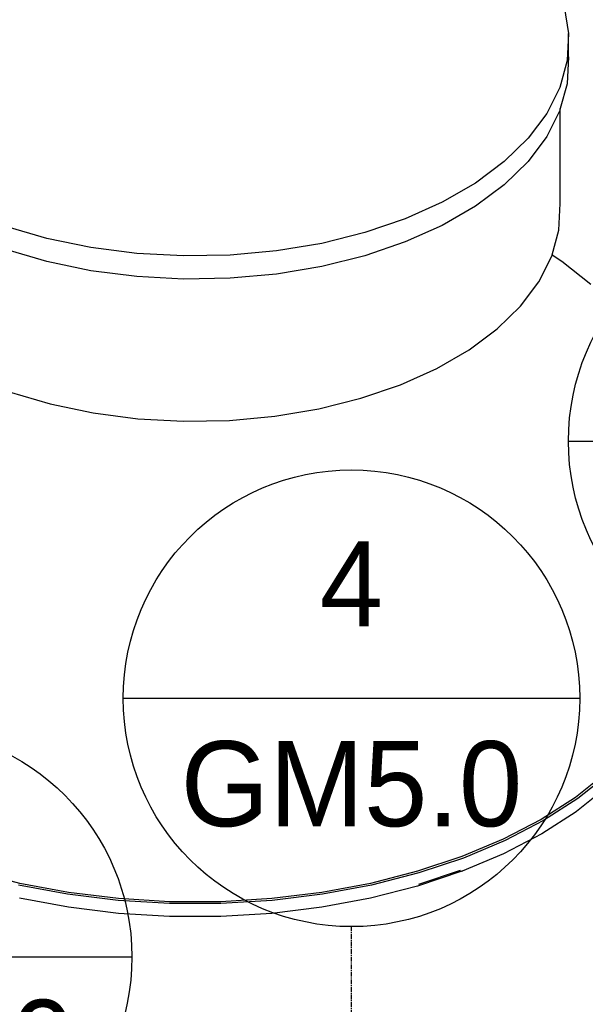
# Model space of a CAD drawing. Extents: x -17300 to -11339, y 1971 to 5059.
# Tile 71 of 81: x -13586 to -13526, y 3232 to 3336. Entities that reach past the tile are written whole.
import ezdxf
from ezdxf.enums import TextEntityAlignment as Align

# ---------------------------------------------------------------- set-up
doc = ezdxf.new("R2010")
doc.units = 0
doc.header["$MEASUREMENT"] = 0
doc.linetypes.add('CENTER1', pattern=[0.6625, 0.5, -0.075, 0.0125, -0.075])
doc.layers.get('0').update_dxf_attribs({"linetype": 'CONTINUOUS'})
for name, color, linetype in [('2946GM2$0$SHEET_NOTES', 3, 'CONTINUOUS'), ('CENTERLINE', 3, 'CENTER1'), ('TANK-SLOPE', 2, 'CONTINUOUS')]:
    doc.layers.add(name, color=color, linetype=linetype)
doc.styles.add('SIMPFRAC', font='simpfrac')

# ---------------------------------------------------------------- blocks, each defined once
blk = doc.blocks.new('KEY-DETAIL')
blk.add_line((-0.19113, 0), (0.19113, 0))
blk.add_circle((0, 0), 0.19113)
at = {"style": 'SIMPFRAC'}
for tag, p in [('DETAIL', (0, 0.1314)), ('SHEET', (0, -0.03584))]:
    blk.add_attdef(tag, text='', height=0.07812, dxfattribs=at).set_placement(p, align=Align.TOP_CENTER)
blk = doc.blocks.new('5-6 TANKS')
for p, q in [((69.467, 150.784), (69.701, 149.358)), ((69.701, 149.358), (69.623, 147.927)), ((69.701, 148.133), (69.701, 149.358)), ((69.623, 147.927), (69.235, 146.512)), ((69.701, 148.133), (69.623, 146.702)), ((69.235, 146.512), (68.543, 145.137)), ((69.623, 146.702), (69.263, 145.392)), ((69.235, 145.288), (68.543, 143.913)), ((69.263, 145.392), (69.235, 145.288)), ((69.263, 140.369), (69.263, 145.392)), ((68.543, 145.137), (67.558, 143.823)), ((67.558, 143.823), (66.295, 142.591)), ((68.543, 143.913), (67.558, 142.598)), ((66.295, 142.591), (64.775, 141.459)), ((67.558, 142.598), (66.295, 141.366)), ((64.775, 141.459), (63.021, 140.447)), ((66.295, 141.366), (64.775, 140.234)), ((63.021, 140.447), (61.061, 139.569)), ((64.775, 140.234), (63.021, 139.222)), ((69.187, 138.969), (69.263, 140.369)), ((61.061, 139.569), (58.927, 138.84)), ((42.117, 138.535), (39.907, 139.185)), ((63.021, 139.222), (61.061, 138.344)), ((68.828, 137.66), (69.187, 138.969)), ((44.45, 138.05), (42.117, 138.535)), ((58.927, 138.84), (56.65, 138.271)), ((42.117, 137.31), (39.907, 137.96)), ((46.871, 137.738), (44.45, 138.05)), ((54.269, 137.872), (51.819, 137.648)), ((56.65, 138.271), (54.269, 137.872)), ((61.061, 138.344), (58.927, 137.615)), ((49.34, 137.603), (46.871, 137.738)), ((51.819, 137.648), (49.34, 137.603)), ((58.927, 137.615), (56.65, 137.047)), ((68.131, 136.241), (68.808, 137.586)), ((68.808, 137.586), (68.828, 137.66)), ((68.828, 137.66), (69.344, 137.329)), ((44.45, 136.825), (42.117, 137.31)), ((46.871, 136.513), (44.45, 136.825)), ((56.65, 137.047), (54.269, 136.647)), ((69.344, 137.329), (70.878, 136.11)), ((49.34, 136.378), (46.871, 136.513)), ((51.819, 136.423), (49.34, 136.378)), ((54.269, 136.647), (51.819, 136.423)), ((67.168, 134.956), (68.131, 136.241)), ((65.933, 133.751), (67.168, 134.956)), ((64.447, 132.645), (65.933, 133.751)), ((62.732, 131.655), (64.447, 132.645)), ((60.816, 130.796), (62.732, 131.655)), ((58.728, 130.084), (60.816, 130.796)), ((40.129, 130.421), (42.29, 129.785)), ((56.502, 129.527), (58.728, 130.084)), ((42.29, 129.785), (44.572, 129.311)), ((44.572, 129.311), (46.939, 129.006)), ((51.778, 128.918), (54.173, 129.137)), ((54.173, 129.137), (56.502, 129.527)), ((46.939, 129.006), (49.354, 128.874)), ((49.354, 128.874), (51.778, 128.918)), ((71.659, 110.264), (70.068, 108.999)), ((71.797, 110.213), (70.195, 108.94)), ((71.712, 109.514), (70.116, 108.246)), ((70.068, 108.999), (68.256, 107.837)), ((70.195, 108.94), (68.371, 107.77)), ((70.098, 108.234), (68.283, 107.07)), ((70.098, 108.234), (70.116, 108.246)), ((68.256, 107.837), (66.243, 106.791)), ((68.371, 107.77), (66.346, 106.717)), ((66.243, 106.791), (64.052, 105.872)), ((66.346, 106.717), (64.141, 105.792)), ((68.283, 107.07), (66.267, 106.022)), ((64.052, 105.872), (61.707, 105.09)), ((64.141, 105.792), (61.781, 105.006)), ((66.267, 106.022), (64.073, 105.102)), ((40.688, 104.454), (38.214, 105.09)), ((61.707, 105.09), (59.232, 104.454)), ((64.058, 105.097), (61.712, 104.314)), ((63.964, 105.136), (61.762, 104.401)), ((63.966, 105.136), (63.964, 105.136)), ((64.058, 105.097), (64.073, 105.102)), ((61.781, 105.006), (59.291, 104.366)), ((43.221, 103.879), (40.629, 104.366)), ((43.264, 103.971), (40.688, 104.454)), ((59.232, 104.454), (56.657, 103.971)), ((59.291, 104.366), (56.699, 103.879)), ((61.712, 104.314), (59.237, 103.678)), ((43.261, 103.195), (40.684, 103.678)), ((45.887, 103.552), (43.221, 103.879)), ((45.913, 103.646), (43.264, 103.971)), ((48.598, 103.388), (45.887, 103.552)), ((48.606, 103.482), (45.913, 103.646)), ((54.008, 103.646), (51.314, 103.482)), ((54.033, 103.552), (51.323, 103.388)), ((56.657, 103.971), (54.008, 103.646)), ((56.699, 103.879), (54.033, 103.552)), ((59.237, 103.678), (56.66, 103.195)), ((45.911, 102.87), (43.261, 103.195)), ((51.323, 103.388), (48.598, 103.388)), ((51.314, 103.482), (48.606, 103.482)), ((56.66, 103.195), (54.01, 102.87)), ((48.606, 102.706), (45.911, 102.87)), ((51.315, 102.706), (48.606, 102.706)), ((54.01, 102.87), (51.315, 102.706))]:
    blk.add_line(p, q)

msp = doc.modelspace()

# ---------------------------------------------------------------- linework, layer by layer
at = {"layer": 'CENTERLINE', "color": 3, "linetype": 'CENTER1'}
msp.add_line((-13550.64, 3088.08), (-13550.64, 3239.77), dxfattribs=at)

# ---------------------------------------------------------------- block references
at = {"layer": '2946GM2$0$SHEET_NOTES'}
ref = msp.add_blockref('KEY-DETAIL', (-13503.57, 3291.07, 0), dxfattribs=dict(at, xscale=126.2697858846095, yscale=126.2697858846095, zscale=126.2697858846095))
ref.add_attrib('SHEET', 'GM5.0', dxfattribs={"layer": '0', "height": 9, "style": 'SIMPFRAC'}).set_placement((-13503.57, 3286.55, 0), align=Align.TOP_CENTER)
ref.add_attrib('DETAIL', '7', dxfattribs={"layer": '0', "height": 9, "style": 'SIMPFRAC'}).set_placement((-13503.57, 3307.66, 0), align=Align.TOP_CENTER)
ref = msp.add_blockref('KEY-DETAIL', (-13550.64, 3263.9, 0), dxfattribs=dict(at, xscale=126.2697858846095, yscale=126.2697858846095, zscale=126.2697858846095))
ref.add_attrib('SHEET', 'GM5.0', dxfattribs={"layer": '0', "height": 9, "style": 'SIMPFRAC'}).set_placement((-13550.64, 3259.37, 0), align=Align.TOP_CENTER)
ref.add_attrib('DETAIL', '4', dxfattribs={"layer": '0', "height": 9, "style": 'SIMPFRAC'}).set_placement((-13550.64, 3280.49, 0), align=Align.TOP_CENTER)
ref = msp.add_blockref('KEY-DETAIL', (-13597.99, 3236.56, 0), dxfattribs=dict(at, xscale=126.2697858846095, yscale=126.2697858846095, zscale=126.2697858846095))
ref.add_attrib('SHEET', 'GM5.0', dxfattribs={"layer": '0', "height": 9, "style": 'SIMPFRAC'}).set_placement((-13597.99, 3232.03, 0), align=Align.TOP_CENTER)
ref.add_attrib('DETAIL', '3', dxfattribs={"layer": '0', "height": 9, "style": 'SIMPFRAC'}).set_placement((-13597.99, 3253.15, 0), align=Align.TOP_CENTER)
at = {"layer": 'TANK-SLOPE', "xscale": 2, "yscale": 2, "zscale": 2}
msp.add_blockref('5-6 TANKS', (-13667.09, 3035.43, 0), dxfattribs=at)

doc.saveas('drawing.dxf')
